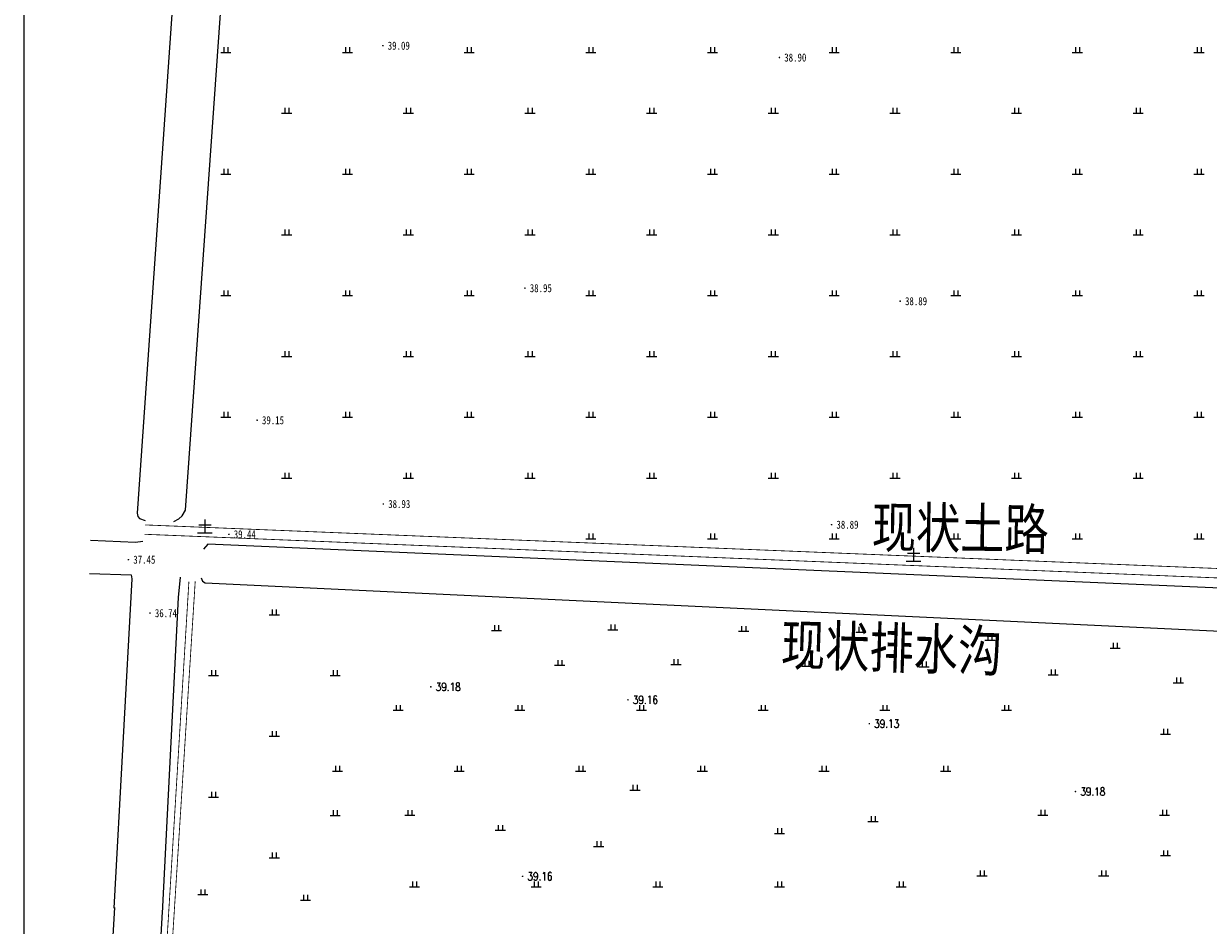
# Model space of a CAD drawing. Extents: x 456755 to 458049, y 3845626 to 3853218.
# Tile 3 of 80: x 456967 to 457259, y 3846001 to 3846224. Entities that reach past the tile are written whole.
import ezdxf
from ezdxf.enums import TextEntityAlignment as Align

# ---------------------------------------------------------------- set-up
doc = ezdxf.new("R2010")
doc.units = 0
doc.linetypes.add('X3', pattern=[5, 4, -1])
doc.layers.get('0').update_dxf_attribs({"linetype": 'CONTINUOUS'})
for name, color, linetype in [('DLSS', 4, 'CONTINUOUS'), ('DMTZ', 3, 'CONTINUOUS'), ('GCD', 1, 'CONTINUOUS'), ('SXSS', 5, 'CONTINUOUS'), ('ZBTZ', 3, 'CONTINUOUS')]:
    doc.layers.add(name, color=color, linetype=linetype)
doc.styles.add('HZ', font='rs.shx', dxfattribs={"width": 0.8, "bigfont": 'hztxt.shx'})
doc.styles.add('仿宋体', font='仿宋_GB2312.ttf', dxfattribs={"width": 0.8})
doc.styles.add('正等线体', font='simhei.ttf')
doc.styles.add('黑体', font='simhei.ttf')
doc.linetypes.add('10422', pattern='A,0.75,[150,AAA.SHX,S=0.5,R=0,X=0,Y=0.5],1.5,[177,AAA.SHX,S=1,R=0,X=0,Y=0.4],0.75', length=3)
doc.linetypes.add('833', pattern='A,2,[150,AAA.SHX,S=0.8,R=0,X=0,Y=0.8],2,[150,AAA.SHX,S=2,R=0,X=0,Y=2],1e-11', length=4)
doc.linetypes.add('8352', pattern='A,1.5,[145,AAA.SHX,S=1,R=0,X=0,Y=1],1.5,-1,3,-1', length=8)

# ---------------------------------------------------------------- blocks, each defined once
blk = doc.blocks.new('GC200')
at = {"linetype": 'Continuous', "const_width": 0.2, "flags": 128}
blk.add_lwpolyline([(-0.1, 0, 1), (0.1, 0, 1)], format="xyb", close=True, dxfattribs=at)
blk = doc.blocks.new('gc119')
for p, q in [((-1.25, 0), (1.25, 0)), ((-0.5, 1.3), (-0.5, 0)), ((0.5, 1.3), (0.5, 0))]:
    blk.add_line(p, q)

msp = doc.modelspace()

# ---------------------------------------------------------------- linework, layer by layer
at = {"linetype": 'Continuous'}
msp.add_lwpolyline([(456966.52, 3845625.6), (458014.33, 3845625.6), (458014.33, 3847107.36), (456966.52, 3847107.36)], close=True, dxfattribs=at)
at = {"layer": 'DLSS', "linetype": 'X3', "const_width": 0.2, "flags": 128}
for points, elevation in [([(456996.4, 3846100.2), (457264.35, 3846089.31), (457319.83, 3846086.14), (457321.46, 3846086.51), (457322.35, 3846087.58), (457334.83, 3846334.66), (457335.95, 3846349.37), (457352.33, 3846740.03), (457371.22, 3846923.6)], -33.29), ([(457007.26, 3846086.21), (456993.42, 3845859.54), (456992.9, 3845854.46), (456992.9, 3845854.46), (456992.9, 3845854.46)], 6.07)]:
    msp.add_lwpolyline(points, dxfattribs=dict(at, elevation=elevation))
at = {"layer": 'DLSS', "linetype": 'Continuous', "const_width": 0.2, "flags": 128}
for points, elevation in [([(456996.31, 3846097.89), (457264.24, 3846086.99), (457320.02, 3846083.81), (457321.56, 3846082.89), (457321.97, 3846081.63)], -33.29), ([(457008.82, 3846086.28), (456994.44, 3845859.7), (456994.78, 3845854.42), (456994.78, 3845854.42), (456994.78, 3845854.42)], 6.07)]:
    msp.add_lwpolyline(points, dxfattribs=dict(at, elevation=elevation))
at = {"layer": 'DMTZ', "color": 5, "linetype": '10422', "const_width": 0.00000204, "elevation": 6.34, "flags": 128}
msp.add_lwpolyline([(456996.45, 3846101.28), (457003.53, 3846101.06)], dxfattribs=at)
at = {"layer": 'DMTZ', "color": 5, "linetype": '10422', "flags": 128}
for points, elevation in [([(457005.2, 3846087.31, 0.00000204, 0.00000204, 0), (457005.75, 3846094.41, 0.00000204, 0.00000204, 0), (457005.58, 3846095, 0, 0, 0), (457004.99, 3846095.4, 0, 0, 0), (457003.37, 3846095.86, 0, 0, 0), (456995.89, 3846096.09, 0, 0, 0)], 6.59), ([(457010.83, 3846094.24, 0.00000204, 0.00000204, 0), (457010.28, 3846087.15, 0.00000204, 0.00000204, 0)], 6.09)]:
    msp.add_lwpolyline(points, format="xyseb", dxfattribs=dict(at, elevation=elevation))
at = {"layer": 'SXSS', "linetype": '833', "flags": 128}
for points, elevation in [([(457022.63, 3846507.98), (456994.54, 3846103.1), (456994.68, 3846102.31), (456995.11, 3846101.82), (456996.45, 3846101.28)], -33.29), ([(457003.53, 3846101.06), (457004.79, 3846101.71), (457005.63, 3846102.43), (457006.38, 3846103.8), (457023, 3846339.57), (457023.76, 3846340.87), (457025.11, 3846341.39), (457241.24, 3846338.37), (457333.02, 3846336.22)], 5.48), ([(456995.89, 3846096.09), (456994.12, 3846095.9), (456983.02, 3846096.37)], 6.31), ([(457321.47, 3846080.69), (457320.33, 3846082.08), (457011.89, 3846095.46), (457010.83, 3846094.24)], 6.09), ([(456982.71, 3846088.22), (456992.99, 3846087.92), (456993.21, 3846086.89), (456988.78, 3846005.62)], -33.29), ([(457000.72, 3846004.44), (457004.67, 3846082.29), (457005.2, 3846087.31)], 6.26), ([(457010.28, 3846087.15), (457010.61, 3846086.35), (457011.3, 3846085.92), (457318.68, 3846071.28), (457319.63, 3846071.44), (457320.32, 3846071.82), (457320.84, 3846072.75)], 5.76), ([(456988.88, 3846005.81), (456981.2, 3845874.78), (456980.01, 3845857.51), (456980.13, 3845856.52), (456981.14, 3845856.03), (456990.37, 3845855.64), (456991.68, 3845856.99), (456993, 3845861.07), (456993.88, 3845884.21), (457000.74, 3846004.75)], 5.93)]:
    msp.add_lwpolyline(points, dxfattribs=dict(at, elevation=elevation))

# ---------------------------------------------------------------- block references
at = {"layer": 'GCD', "linetype": 'Continuous'}
ref = msp.add_blockref('GC200', (457055.1, 3846218.42, 5.79), dxfattribs=at)
ref.add_attrib('height', '39.09', dxfattribs={"linetype": 'Continuous', "height": 2, "style": '正等线体', "width": 0.8}).set_placement((457056.3, 3846218.42, 5.79), align=Align.MIDDLE_LEFT)
ref = msp.add_blockref('GC200', (457152.89, 3846215.5, 5.61), dxfattribs=at)
ref.add_attrib('height', '38.90', dxfattribs={"linetype": 'Continuous', "height": 2, "style": '正等线体', "width": 0.8}).set_placement((457154.09, 3846215.5, 5.61), align=Align.MIDDLE_LEFT)
ref = msp.add_blockref('GC200', (457090.13, 3846158.61, 5.66), dxfattribs=at)
ref.add_attrib('height', '38.95', dxfattribs={"linetype": 'Continuous', "height": 2, "style": '正等线体', "width": 0.8}).set_placement((457091.33, 3846158.61, 5.66), align=Align.MIDDLE_LEFT)
ref = msp.add_blockref('GC200', (457182.67, 3846155.4, 5.6), dxfattribs=at)
ref.add_attrib('height', '38.89', dxfattribs={"linetype": 'Continuous', "height": 2, "style": '正等线体', "width": 0.8}).set_placement((457183.87, 3846155.4, 5.6), align=Align.MIDDLE_LEFT)
ref = msp.add_blockref('GC200', (457024.08, 3846126.03, 5.85), dxfattribs=at)
ref.add_attrib('height', '39.15', dxfattribs={"linetype": 'Continuous', "height": 2, "style": '正等线体', "width": 0.8}).set_placement((457025.28, 3846126.03, 5.85), align=Align.MIDDLE_LEFT)
ref = msp.add_blockref('GC200', (457055.21, 3846105.36, 5.64), dxfattribs=at)
ref.add_attrib('height', '38.93', dxfattribs={"linetype": 'Continuous', "height": 2, "style": '正等线体', "width": 0.8}).set_placement((457056.41, 3846105.36, 5.64), align=Align.MIDDLE_LEFT)
ref = msp.add_blockref('GC200', (457165.75, 3846100.26, 5.6), dxfattribs=at)
ref.add_attrib('height', '38.89', dxfattribs={"linetype": 'Continuous', "height": 2, "style": '正等线体', "width": 0.8}).set_placement((457166.95, 3846100.26, 5.6), align=Align.MIDDLE_LEFT)
ref = msp.add_blockref('GC200', (457017.12, 3846097.88, 6.14), dxfattribs=at)
ref.add_attrib('height', '39.44', dxfattribs={"linetype": 'Continuous', "height": 2, "style": '正等线体', "width": 0.8}).set_placement((457018.32, 3846097.88, 6.14), align=Align.MIDDLE_LEFT)
ref = msp.add_blockref('GC200', (456992.35, 3846091.63, 4.15), dxfattribs=at)
ref.add_attrib('height', '37.45', dxfattribs={"linetype": 'Continuous', "height": 2, "style": '正等线体', "width": 0.8}).set_placement((456993.55, 3846091.63, 4.15), align=Align.MIDDLE_LEFT)
ref = msp.add_blockref('GC200', (456997.67, 3846078.44, 3.44), dxfattribs=at)
ref.add_attrib('height', '36.74', dxfattribs={"linetype": 'Continuous', "height": 2, "style": '正等线体', "width": 0.8}).set_placement((456998.87, 3846078.44, 3.44), align=Align.MIDDLE_LEFT)
ref = msp.add_blockref('GC200', (457066.93, 3846060.25, 5.88), dxfattribs=at)
ref.add_attrib('height', '39.18', dxfattribs={"linetype": 'Continuous', "height": 2, "style": 'HZ', "width": 0.8}).set_placement((457068.13, 3846060.25, -33.29), align=Align.MIDDLE_LEFT)
ref = msp.add_blockref('GC200', (457115.54, 3846057.05, 5.86), dxfattribs=at)
ref.add_attrib('height', '39.16', dxfattribs={"linetype": 'Continuous', "height": 2, "style": 'HZ', "width": 0.8}).set_placement((457116.74, 3846057.05, -33.29), align=Align.MIDDLE_LEFT)
ref = msp.add_blockref('GC200', (457175.06, 3846051.17, 5.84), dxfattribs=at)
ref.add_attrib('height', '39.13', dxfattribs={"linetype": 'Continuous', "height": 2, "style": 'HZ', "width": 0.8}).set_placement((457176.26, 3846051.17, -33.29), align=Align.MIDDLE_LEFT)
ref = msp.add_blockref('GC200', (457225.9, 3846034.42, 5.88), dxfattribs=at)
ref.add_attrib('height', '39.18', dxfattribs={"linetype": 'Continuous', "height": 2, "style": 'HZ', "width": 0.8}).set_placement((457227.1, 3846034.42, -33.29), align=Align.MIDDLE_LEFT)
ref = msp.add_blockref('GC200', (457089.55, 3846013.51, 5.86), dxfattribs=at)
ref.add_attrib('height', '39.16', dxfattribs={"linetype": 'Continuous', "height": 2, "style": 'HZ', "width": 0.8}).set_placement((457090.75, 3846013.51, -33.29), align=Align.MIDDLE_LEFT)
at = {"layer": 'ZBTZ', "linetype": 'Continuous'}
for p in [(457016.38, 3846216.76, -33.29), (457046.38, 3846216.76, -33.29), (457076.38, 3846216.76, -33.29), (457106.38, 3846216.76, -33.29), (457136.38, 3846216.76, -33.29), (457166.38, 3846216.76, -33.29), (457196.38, 3846216.76, -33.29), (457226.38, 3846216.76, -33.29), (457256.38, 3846216.76, -33.29), (457031.38, 3846201.76, -33.29), (457061.38, 3846201.76, -33.29), (457091.38, 3846201.76, -33.29), (457121.38, 3846201.76, -33.29), (457151.38, 3846201.76, -33.29), (457181.38, 3846201.76, -33.29), (457211.38, 3846201.76, -33.29), (457241.38, 3846201.76, -33.29), (457016.38, 3846186.76, -33.29), (457046.38, 3846186.76, -33.29), (457076.38, 3846186.76, -33.29), (457106.38, 3846186.76, -33.29), (457136.38, 3846186.76, -33.29), (457166.38, 3846186.76, -33.29), (457196.38, 3846186.76, -33.29), (457226.38, 3846186.76, -33.29), (457256.38, 3846186.76, -33.29), (457031.38, 3846171.76, -33.29), (457061.38, 3846171.76, -33.29), (457091.38, 3846171.76, -33.29), (457121.38, 3846171.76, -33.29), (457151.38, 3846171.76, -33.29), (457181.38, 3846171.76, -33.29), (457211.38, 3846171.76, -33.29), (457241.38, 3846171.76, -33.29), (457016.38, 3846156.76, -33.29), (457046.38, 3846156.76, -33.29), (457076.38, 3846156.76, -33.29), (457106.38, 3846156.76, -33.29), (457136.38, 3846156.76, -33.29), (457166.38, 3846156.76, -33.29), (457196.38, 3846156.76, -33.29), (457226.38, 3846156.76, -33.29), (457256.38, 3846156.76, -33.29), (457031.38, 3846141.76, -33.29), (457061.38, 3846141.76, -33.29), (457091.38, 3846141.76, -33.29), (457121.38, 3846141.76, -33.29), (457151.38, 3846141.76, -33.29), (457181.38, 3846141.76, -33.29), (457211.38, 3846141.76, -33.29), (457241.38, 3846141.76, -33.29), (457016.38, 3846126.76, -33.29), (457046.38, 3846126.76, -33.29), (457076.38, 3846126.76, -33.29), (457106.38, 3846126.76, -33.29), (457136.38, 3846126.76, -33.29), (457166.38, 3846126.76, -33.29), (457196.38, 3846126.76, -33.29), (457226.38, 3846126.76, -33.29), (457256.38, 3846126.76, -33.29), (457031.38, 3846111.76, -33.29), (457061.38, 3846111.76, -33.29), (457091.38, 3846111.76, -33.29), (457121.38, 3846111.76, -33.29), (457151.38, 3846111.76, -33.29), (457181.38, 3846111.76, -33.29), (457211.38, 3846111.76, -33.29), (457241.38, 3846111.76, -33.29), (457106.38, 3846096.76, -33.29), (457136.38, 3846096.76, -33.29), (457166.38, 3846096.76, -33.29), (457196.38, 3846096.76, -33.29), (457226.38, 3846096.76, -33.29), (457256.38, 3846096.76, -33.29), (457028.32, 3846078.05, -33.29), (457083.14, 3846074.15, -33.29), (457111.81, 3846074.35, -33.29), (457144.08, 3846073.96, -33.29), (457172.98, 3846073.76, -33.29), (457204.81, 3846071.79, -33.29), (457235.71, 3846069.82, -33.29), (457098.71, 3846065.57, -33.29), (457127.38, 3846065.77, -33.29), (457159.65, 3846065.38, -33.29), (457188.56, 3846065.18, -33.29), (457013.32, 3846063.05, -33.29), (457043.32, 3846063.05, -33.29), (457220.38, 3846063.21, -33.29), (457251.28, 3846061.24, -33.29), (457058.89, 3846054.47, -33.29), (457088.89, 3846054.47, -33.29), (457118.89, 3846054.47, -33.29), (457148.89, 3846054.47, -33.29), (457178.89, 3846054.47, -33.29), (457208.89, 3846054.47, -33.29), (457028.32, 3846048.05, -33.29), (457248.12, 3846048.61, -33.29), (457043.89, 3846039.47, -33.29), (457073.89, 3846039.47, -33.29), (457103.89, 3846039.47, -33.29), (457133.89, 3846039.47, -33.29), (457163.89, 3846039.47, -33.29), (457193.89, 3846039.47, -33.29), (457013.32, 3846033.05, -33.29), (457117.27, 3846034.76, -72.51), (457043.32, 3846028.55, -33.29), (457061.76, 3846028.57, -72.51), (457175.98, 3846027.07, -72.51), (457217.86, 3846028.64, -33.29), (457247.86, 3846028.64, -33.29), (457084.07, 3846024.86, -72.51), (457152.93, 3846024.11, -72.51), (457108.33, 3846020.9, -72.51), (457028.32, 3846018.05, -33.29), (457248.12, 3846018.61, -33.29), (457202.86, 3846013.64, -33.29), (457232.86, 3846013.64, -33.29), (457010.71, 3846008.99, -33.29), (457062.91, 3846010.93, -33.29), (457092.91, 3846010.93, -33.29), (457122.91, 3846010.93, -33.29), (457152.91, 3846010.93, -33.29), (457182.91, 3846010.93, -33.29), (457036.01, 3846007.61, -33.29)]:
    msp.add_blockref('gc119', p, dxfattribs=at)

# ---------------------------------------------------------------- texts
at = {"layer": 'DLSS', "linetype": 'X3', "style": '仿宋体', "width": 0.8}
msp.add_text('现状土路', height=10, rotation=359.1436, dxfattribs=at).set_placement((457175.61, 3846094.7, -71.36))
at = {"layer": 'DLSS', "linetype": 'Continuous', "style": '黑体'}
for p in [(457011.2, 3846099.83, -33.29), (457185.98, 3846092.84, -33.29)]:
    msp.add_text('土', height=3, dxfattribs=at).set_placement(p, align=Align.MIDDLE)
at = {"layer": 'SXSS', "linetype": '8352', "style": '仿宋体', "width": 0.8}
msp.add_text('现状排水沟', height=10, rotation=358.2436, dxfattribs=at).set_placement((457153.16, 3846065.72, -33.29))

doc.saveas('drawing.dxf')
